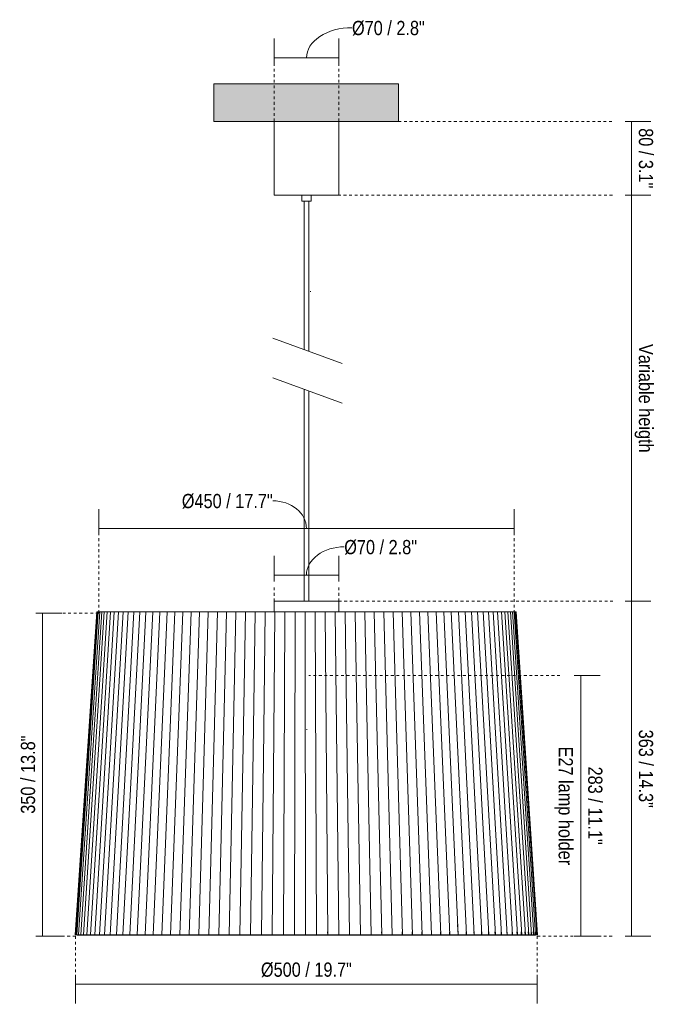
# Model space of a CAD drawing. Header units: millimetres. Extents: x 6284 to 8250, y 1044 to 6845.
# Tile 1 of 6: x 6284 to 6972, y 1044 to 2110. Entities that reach past the tile are written whole.
import ezdxf

# ---------------------------------------------------------------- set-up
doc = ezdxf.new("R2010")
doc.units = ezdxf.units.MM
doc.linetypes.add('Dash', pattern=[6, 3, -3])
doc.linetypes.add('Hidden', pattern=[7.14375, 4.7625, -2.38125])
doc.layers.add('A-ANNO-DIMS', color=7, linetype='Dash', lineweight=9, true_color=0xd2d2d2)
for name, color, linetype, lineweight in [('A-ANNO-DIMS-7', 7, 'Continuous', 9), ('A-CLNG', 7, 'Continuous', 9), ('E-LITE-EQPM', 7, 'Continuous', 20)]:
    doc.layers.add(name, color=color, linetype=linetype, lineweight=lineweight)
doc.styles.add('Arial Narrow', font='ARIALN.TTF', dxfattribs={"height": 15.4})
doc.dimstyles.new('FARO_-_2_2mm_Arial_Narrow_mm_Inch_Left', dxfattribs={"dimscale": 304.8, "dimtxt": 15.760837, "dimasz": 0, "dimexe": 0.068898, "dimexo": 0.0625, "dimgap": 0.011483, "dimtad": 1, "dimdec": 0, "dimzin": 0, "dimdsep": 46, "dimtxsty": 'Arial Narrow', "dimblk1": 'NONE', "dimblk2": 'NONE', "dimsah": 1, "dimcen": 0.09, "dimadec": 0, "dimazin": 0, "dimtfac": 1, "dimtdec": 4, "dimtix": 1, "dimtmove": 1, "dimatfit": 3, "dimfxl": 0.022966, "dimfxlon": 1, "dimtvp": 1, "dimtolj": 1, "dimtzin": 0, "dimarcsym": 2})
doc.dimstyles.new('FARO_-_2_2mm_Arial_Narrow_mm_Inch_Left_1', dxfattribs={"dimscale": 304.8, "dimtxt": 15.760837, "dimasz": 0, "dimexe": 0.068898, "dimexo": 0.0625, "dimgap": 0.011483, "dimtad": 1, "dimdec": 0, "dimzin": 0, "dimdsep": 46, "dimtxsty": 'Arial Narrow', "dimblk1": 'NONE', "dimblk2": 'NONE', "dimsah": 1, "dimcen": 0.09, "dimadec": 0, "dimazin": 0, "dimtfac": 1, "dimtdec": 4, "dimtix": 1, "dimtmove": 0, "dimatfit": 3, "dimfxl": 0.022966, "dimfxlon": 1, "dimtvp": 1, "dimtolj": 1, "dimtzin": 0, "dimarcsym": 2})
doc.dimstyles.new('FARO_-_2_2mm_Arial_Narrow_mm_Inch_Right', dxfattribs={"dimscale": 304.8, "dimtxt": 15.760837, "dimasz": 0, "dimexe": 0.068898, "dimexo": 0.0625, "dimgap": 0.011483, "dimtad": 1, "dimdec": 0, "dimzin": 0, "dimdsep": 46, "dimtxsty": 'Arial Narrow', "dimblk1": 'NONE', "dimblk2": 'NONE', "dimsah": 1, "dimcen": 0.09, "dimadec": 0, "dimazin": 0, "dimtfac": 1, "dimtdec": 4, "dimtix": 1, "dimtmove": 0, "dimatfit": 3, "dimfxl": 0.022966, "dimfxlon": 1, "dimtvp": 1, "dimtolj": 1, "dimtzin": 0, "dimarcsym": 2})
doc.dimstyles.new('FARO_-_2_2mm_Arial_Narrow_mm_Inch_Right_1', dxfattribs={"dimscale": 304.8, "dimtxt": 15.760837, "dimasz": 0, "dimexe": 0.068898, "dimexo": 0.0625, "dimgap": 0.011483, "dimtad": 1, "dimdec": 0, "dimzin": 0, "dimdsep": 46, "dimtxsty": 'Arial Narrow', "dimblk1": 'NONE', "dimblk2": 'NONE', "dimsah": 1, "dimcen": 0.09, "dimadec": 0, "dimazin": 0, "dimtfac": 1, "dimtdec": 4, "dimtix": 1, "dimtmove": 1, "dimatfit": 3, "dimfxl": 0.022966, "dimfxlon": 1, "dimtvp": 1, "dimtolj": 1, "dimtzin": 0, "dimarcsym": 2})
doc.dimstyles.new('FARO_-_2_2mm_Arial_Narrow_mm_Inch_Right_2', dxfattribs={"dimscale": 304.8, "dimtxt": 15.760837, "dimasz": 0, "dimexe": 0.068898, "dimexo": 0.0625, "dimgap": 0.011483, "dimtad": 1, "dimdec": 0, "dimzin": 0, "dimdsep": 46, "dimtxsty": 'Arial Narrow', "dimblk1": 'NONE', "dimblk2": 'NONE', "dimsah": 1, "dimcen": 0.09, "dimadec": 0, "dimazin": 0, "dimtfac": 1, "dimtdec": 4, "dimtix": 1, "dimtmove": 0, "dimatfit": 3, "dimfxl": 0.022966, "dimfxlon": 1, "dimtvp": 1, "dimtolj": 1, "dimtzin": 0, "dimarcsym": 2})

# ---------------------------------------------------------------- blocks, each defined once
blk = doc.blocks.new('64315_Suspended_tensor - 64315-45 SAMBA Black_ribbon yellow pendant simple lamp ø450-482028-Alzado_PDF')
at = {"layer": 'E-LITE-EQPM'}
for p, q in [((6590, 1920), (6590, 1913.7)), ((6600, 1913.7), (6600, 1920)), ((6595, 1913.7), (6590, 1913.7)), ((6592.5, 1913.7), (6592.5, 1753)), ((6600, 1913.7), (6595, 1913.7)), ((6597.5, 1751.2), (6597.5, 1913.7)), ((6592.5, 1709.9), (6592.5, 1480.2)), ((6597.5, 1480.2), (6597.5, 1708.1)), ((6344.5, 1118.8), (6367.9, 1468.8)), ((6344.6, 1118.8), (6367.9, 1468.8)), ((6345.2, 1118.8), (6368.5, 1468.8)), ((6346.5, 1118.8), (6369.5, 1468.8)), ((6348.3, 1118.8), (6371.2, 1468.8)), ((6350.6, 1118.8), (6373.3, 1468.8)), ((6353.6, 1118.8), (6375.9, 1468.8)), ((6357.1, 1118.8), (6379, 1468.8)), ((6361.1, 1118.8), (6382.7, 1468.8)), ((6365.7, 1118.8), (6386.8, 1468.8)), ((6367.9, 1468.8), (6368.5, 1468.8)), ((6368.5, 1468.8), (6369.5, 1468.8)), ((6369.3, 1468.8), (6369.1, 1468.8)), ((6369.5, 1468.8), (6369.3, 1468.8)), ((6369.5, 1468.8), (6371.2, 1468.8)), ((6370.8, 1118.8), (6391.4, 1468.8)), ((6371.1, 1468.8), (6370.9, 1468.8)), ((6371.2, 1468.8), (6373.3, 1468.8)), ((6373.1, 1468.8), (6372.9, 1468.8)), ((6373.3, 1468.8), (6375.9, 1468.8)), ((6375.6, 1468.8), (6375.5, 1468.8)), ((6375.9, 1468.8), (6379, 1468.8)), ((6376.4, 1118.8), (6396.5, 1468.8)), ((6379, 1468.8), (6382.7, 1468.8)), ((6382.5, 1118.8), (6402, 1468.8)), ((6382.7, 1468.8), (6386.8, 1468.8)), ((6386.8, 1468.8), (6391.4, 1468.8)), ((6389.2, 1118.8), (6408, 1468.8)), ((6390.7, 1468.8), (6390.7, 1468.8)), ((6391.4, 1468.8), (6396.5, 1468.8)), ((6396.2, 1118.8), (6414.4, 1468.8)), ((6396.5, 1468.8), (6402, 1468.8)), ((6401.2, 1468.8), (6401.1, 1468.8)), ((6402, 1468.8), (6408, 1468.8)), ((6403.8, 1118.8), (6421.2, 1468.8)), ((6407.3, 1468.8), (6407, 1468.8)), ((6408, 1468.8), (6414.4, 1468.8)), ((6411.8, 1118.8), (6428.5, 1468.8)), ((6413.6, 1468.8), (6413.4, 1468.8)), ((6414.4, 1468.8), (6421.2, 1468.8)), ((6420.4, 1468.8), (6420.1, 1468.8)), ((6420.2, 1118.8), (6436.1, 1468.8)), ((6421.2, 1468.8), (6428.5, 1468.8)), ((6427.5, 1468.8), (6427.3, 1468.8)), ((6428.5, 1468.8), (6436.1, 1468.8)), ((6429, 1118.8), (6444, 1468.8)), ((6435.1, 1468.8), (6434.9, 1468.8)), ((6436.1, 1468.8), (6444, 1468.8)), ((6438.2, 1118.8), (6452.4, 1468.8)), ((6443, 1468.8), (6442.8, 1468.8)), ((6444, 1468.8), (6452.4, 1468.8)), ((6447.8, 1118.8), (6461, 1468.8)), ((6451.2, 1468.8), (6451, 1468.8)), ((6452.4, 1468.8), (6461, 1468.8)), ((6457.7, 1118.8), (6470, 1468.8)), ((6459.8, 1468.8), (6459.7, 1468.8)), ((6461, 1468.8), (6470, 1468.8)), ((6467.9, 1118.8), (6479.2, 1468.8)), ((6468.7, 1468.8), (6468.6, 1468.8)), ((6470, 1468.8), (6479.2, 1468.8)), ((6477.9, 1468.8), (6477.8, 1468.8)), ((6478.4, 1118.8), (6488.7, 1468.8)), ((6479.2, 1468.8), (6488.7, 1468.8)), ((6487.4, 1468.8), (6487.2, 1468.8)), ((6488.7, 1468.8), (6498.5, 1468.8)), ((6489.2, 1118.8), (6498.5, 1468.8)), ((6497.1, 1468.8), (6497, 1468.8)), ((6498.5, 1468.8), (6508.5, 1468.8)), ((6500.2, 1118.8), (6508.5, 1468.8)), ((6507, 1468.8), (6506.9, 1468.8)), ((6508.5, 1468.8), (6518.7, 1468.8)), ((6511.4, 1118.8), (6518.7, 1468.8)), ((6517.2, 1468.8), (6517.1, 1468.8)), ((6518.7, 1468.8), (6529, 1468.8)), ((6522.9, 1118.8), (6529, 1468.8)), ((6527.4, 1468.8), (6527.3, 1468.8)), ((6527.5, 1468.8), (6527.4, 1468.8)), ((6529, 1468.8), (6539.5, 1468.8)), ((6534.4, 1118.8), (6539.5, 1468.8)), ((6538, 1468.8), (6537.9, 1468.8)), ((6539.5, 1468.8), (6550.2, 1468.8)), ((6546.2, 1118.8), (6550.2, 1468.8)), ((6550.2, 1468.8), (6560.9, 1468.8)), ((6558, 1118.8), (6560.9, 1468.8)), ((6560.9, 1468.8), (6571.7, 1468.8)), ((6570, 1118.8), (6571.7, 1468.8)), ((6571.7, 1468.8), (6582.6, 1468.8)), ((6582, 1118.8), (6582.6, 1468.8)), ((6582.6, 1468.8), (6593.5, 1468.8)), ((6594, 1118.8), (6593.5, 1468.8)), ((6593.5, 1468.7), (6593.5, 1468.8)), ((6593.5, 1468.8), (6604.4, 1468.8)), ((6604.3, 1468.7), (6604.4, 1468.8)), ((6606, 1118.8), (6604.4, 1468.8)), ((6604.4, 1468.8), (6615.3, 1468.8)), ((6618, 1118.8), (6615.3, 1468.8)), ((6615.3, 1468.8), (6626.1, 1468.8)), ((6630, 1118.8), (6626.1, 1468.8)), ((6630, 1468.8), (6636.9, 1468.8)), ((6636.8, 1468.8), (6636.9, 1468.8)), ((6641.8, 1118.8), (6636.9, 1468.8)), ((6636.9, 1468.8), (6647.6, 1468.8)), ((6647.5, 1468.8), (6647.6, 1468.8)), ((6653.6, 1118.8), (6647.6, 1468.8)), ((6647.6, 1468.8), (6658.1, 1468.8)), ((6658, 1468.8), (6658.1, 1468.8)), ((6665.2, 1118.8), (6658.1, 1468.8)), ((6658.1, 1468.8), (6668.5, 1468.8)), ((6668.4, 1468.8), (6668.5, 1468.8)), ((6676.7, 1118.8), (6668.5, 1468.8)), ((6668.5, 1468.8), (6678.8, 1468.8)), ((6675.4, 1468.8), (6675.5, 1468.8)), ((6678.6, 1468.8), (6678.8, 1468.8)), ((6687.9, 1118.8), (6678.8, 1468.8)), ((6678.8, 1468.8), (6688.8, 1468.8)), ((6685.5, 1468.8), (6685.6, 1468.8)), ((6688.6, 1468.8), (6688.8, 1468.8)), ((6699, 1118.8), (6688.8, 1468.8)), ((6688.8, 1468.8), (6698.6, 1468.8)), ((6695.4, 1468.8), (6695.5, 1468.8)), ((6698.4, 1468.8), (6698.6, 1468.8)), ((6709.8, 1118.8), (6698.6, 1468.8)), ((6698.6, 1468.8), (6708.2, 1468.8)), ((6705.1, 1468.8), (6705.2, 1468.8)), ((6708, 1468.8), (6708.2, 1468.8)), ((6720.4, 1118.8), (6708.2, 1468.8)), ((6708.2, 1468.8), (6717.5, 1468.8)), ((6714.5, 1468.8), (6714.6, 1468.8)), ((6717.3, 1468.8), (6717.5, 1468.8)), ((6730.6, 1118.8), (6717.5, 1468.8)), ((6717.5, 1468.8), (6726.6, 1468.8)), ((6723.6, 1468.8), (6723.7, 1468.8)), ((6726.3, 1468.8), (6726.6, 1468.8)), ((6740.6, 1118.8), (6726.6, 1468.8)), ((6726.6, 1468.8), (6735.3, 1468.8)), ((6732.4, 1468.8), (6732.5, 1468.8)), ((6735, 1468.8), (6735.3, 1468.8)), ((6750.2, 1118.8), (6735.3, 1468.8)), ((6735.3, 1468.8), (6743.7, 1468.8)), ((6740.9, 1468.8), (6741.1, 1468.8)), ((6743.4, 1468.8), (6743.7, 1468.8)), ((6759.4, 1118.8), (6743.7, 1468.8)), ((6743.7, 1468.8), (6751.8, 1468.8)), ((6749.1, 1468.8), (6749.2, 1468.8)), ((6751.5, 1468.8), (6751.8, 1468.8)), ((6768.3, 1118.8), (6751.8, 1468.8)), ((6751.8, 1468.8), (6759.5, 1468.8)), ((6756.9, 1468.8), (6757.1, 1468.8)), ((6759.2, 1468.8), (6759.5, 1468.8)), ((6776.8, 1118.8), (6759.5, 1468.8)), ((6759.5, 1468.8), (6766.8, 1468.8)), ((6764.3, 1468.8), (6764.5, 1468.8)), ((6766.5, 1468.8), (6766.8, 1468.8)), ((6784.9, 1118.8), (6766.8, 1468.8)), ((6766.8, 1468.8), (6773.7, 1468.8)), ((6771.4, 1468.8), (6771.6, 1468.8)), ((6773.4, 1468.8), (6773.7, 1468.8)), ((6792.5, 1118.8), (6773.7, 1468.8)), ((6773.7, 1468.8), (6780.3, 1468.8)), ((6778, 1468.8), (6778.2, 1468.8)), ((6779.9, 1468.8), (6780.3, 1468.8)), ((6799.6, 1118.8), (6780.3, 1468.8)), ((6780.3, 1468.8), (6786.4, 1468.8)), ((6784.3, 1468.8), (6784.5, 1468.8)), ((6786, 1468.8), (6786.4, 1468.8)), ((6806.3, 1118.8), (6786.4, 1468.8)), ((6786.4, 1468.8), (6792, 1468.8)), ((6790, 1468.8), (6790.3, 1468.8)), ((6790.3, 1468.8), (6790.2, 1468.8)), ((6791.7, 1468.8), (6792, 1468.8)), ((6812.5, 1118.8), (6792, 1468.8)), ((6792, 1468.8), (6797.2, 1468.8)), ((6795.4, 1468.8), (6795.6, 1468.8)), ((6796.9, 1468.8), (6797.2, 1468.8)), ((6818.3, 1118.8), (6797.2, 1468.8)), ((6797.2, 1468.8), (6801.9, 1468.8)), ((6800.3, 1468.8), (6800.5, 1468.8)), ((6801.6, 1468.8), (6801.9, 1468.8)), ((6823.4, 1118.8), (6801.9, 1468.8)), ((6801.9, 1468.8), (6806.2, 1468.8)), ((6804.7, 1468.8), (6804.9, 1468.8)), ((6805.8, 1468.8), (6806.2, 1468.8)), ((6828.1, 1118.8), (6806.2, 1468.8)), ((6806.2, 1468.8), (6809.9, 1468.8)), ((6808.6, 1468.8), (6808.8, 1468.8)), ((6809.6, 1468.8), (6810, 1468.8)), ((6832.2, 1118.8), (6810, 1468.8)), ((6810, 1468.8), (6813.1, 1468.8)), ((6812, 1468.8), (6812.2, 1468.8)), ((6812.8, 1468.8), (6813.2, 1468.8)), ((6835.8, 1118.8), (6813.2, 1468.8)), ((6813.2, 1468.8), (6815.9, 1468.8)), ((6814.9, 1468.8), (6815.2, 1468.8)), ((6815.6, 1468.8), (6816, 1468.8)), ((6816, 1468.8), (6815.9, 1468.8)), ((6838.8, 1118.8), (6816, 1468.8)), ((6816, 1468.8), (6818.1, 1468.8)), ((6817.9, 1468.8), (6818.2, 1468.8)), ((6818.2, 1468.8), (6818.1, 1468.8)), ((6841.3, 1118.8), (6818.2, 1468.8)), ((6818.2, 1468.8), (6819.7, 1468.8)), ((6819.6, 1468.8), (6820, 1468.8)), ((6820, 1468.8), (6819.7, 1468.8)), ((6843.2, 1118.8), (6820, 1468.8)), ((6820, 1468.8), (6820.9, 1468.8)), ((6820.8, 1468.8), (6821.2, 1468.8)), ((6821.2, 1468.8), (6820.9, 1468.8)), ((6844.5, 1118.8), (6821.2, 1468.8)), ((6821.2, 1468.8), (6821.5, 1468.8)), ((6821.5, 1468.8), (6821.9, 1468.8)), ((6821.7, 1468.8), (6821.6, 1468.8)), ((6845.2, 1118.8), (6821.9, 1468.8)), ((6821.9, 1468.8), (6822.1, 1468.8)), ((6845.4, 1118.8), (6822.1, 1468.8)), ((6618, 1118.8), (6617.9, 1122.1)), ((6629.9, 1118.8), (6629.9, 1122.1)), ((6641.7, 1118.8), (6641.7, 1122.1)), ((6653.5, 1118.8), (6653.4, 1122.1)), ((6665.1, 1118.8), (6665, 1122.1)), ((6676.5, 1118.8), (6676.4, 1122.1)), ((6687.8, 1118.8), (6687.7, 1122.1)), ((6698.8, 1118.8), (6698.7, 1122.1)), ((6709.6, 1118.8), (6709.5, 1122.1)), ((6720.1, 1118.8), (6720, 1122.1)), ((6730.4, 1118.8), (6730.3, 1122.1)), ((6740.3, 1118.8), (6740.2, 1122.1)), ((6749.9, 1118.8), (6749.8, 1122.1)), ((6759.2, 1118.8), (6758.7, 1130.3)), ((6768, 1118.8), (6767.9, 1122.1)), ((6776.5, 1118.8), (6776.3, 1122.1)), ((6784.5, 1118.8), (6784.4, 1122.1)), ((6792.2, 1118.8), (6792, 1122.1)), ((6799.3, 1118.8), (6799.1, 1122.1)), ((6806, 1118.8), (6805.8, 1122.1)), ((6812.2, 1118.8), (6812, 1122.1)), ((6817.9, 1118.8), (6817.7, 1122.1)), ((6823.1, 1118.8), (6822.9, 1122.1)), ((6827.7, 1118.8), (6827.5, 1122.1)), ((6831.8, 1118.8), (6831.6, 1122.1)), ((6835.4, 1118.8), (6835.2, 1122.1)), ((6838.4, 1118.8), (6838.2, 1122.1)), ((6840.9, 1118.8), (6840.7, 1122.1)), ((6842.8, 1118.8), (6842.6, 1122.1)), ((6844.1, 1118.8), (6843.9, 1122.1)), ((6844.8, 1118.8), (6844.6, 1122.1)), ((6345.2, 1118.8), (6344.6, 1118.8)), ((6345.2, 1118.8), (6346.6, 1118.7)), ((6346.5, 1118.8), (6345.2, 1118.8)), ((6346.6, 1118.7), (6345.6, 1118.8)), ((6346.5, 1118.8), (6347.9, 1118.7)), ((6348.3, 1118.8), (6346.5, 1118.8)), ((6347.6, 1118.7), (6346.6, 1118.7)), ((6347.9, 1118.7), (6346.9, 1118.8)), ((6347.4, 1118.6), (6347.6, 1118.7)), ((6347.6, 1118.7), (6348, 1118.6)), ((6347.8, 1118.6), (6347.6, 1118.6)), ((6348, 1118.6), (6347.8, 1118.6)), ((6348.9, 1118.7), (6347.9, 1118.7)), ((6348, 1118.6), (6348.9, 1118.7)), ((6348.3, 1118.8), (6348.6, 1118.8)), ((6350.6, 1118.8), (6348.3, 1118.8)), ((6349.7, 1118.7), (6348.7, 1118.8)), ((6348.7, 1118.8), (6349.6, 1118.7)), ((6348.9, 1118.7), (6349.2, 1118.6)), ((6349.2, 1118.6), (6348.9, 1118.6)), ((6349.2, 1118.6), (6350.6, 1118.7)), ((6350.6, 1118.7), (6349.7, 1118.7)), ((6350.6, 1118.8), (6352, 1118.7)), ((6353.6, 1118.8), (6350.6, 1118.8)), ((6350.6, 1118.7), (6351, 1118.6)), ((6351, 1118.6), (6350.6, 1118.6)), ((6352, 1118.7), (6351, 1118.8)), ((6351, 1118.6), (6353, 1118.7)), ((6353, 1118.7), (6352, 1118.7)), ((6353, 1118.7), (6353.4, 1118.6)), ((6353.4, 1118.6), (6353, 1118.6)), ((6353.4, 1118.6), (6355.9, 1118.7)), ((6353.6, 1118.8), (6354.9, 1118.7)), ((6357.1, 1118.8), (6353.6, 1118.8)), ((6354.9, 1118.7), (6354, 1118.8)), ((6355.9, 1118.7), (6354.9, 1118.7)), ((6355.9, 1118.7), (6356.3, 1118.6)), ((6356.3, 1118.6), (6355.9, 1118.6)), ((6356.3, 1118.6), (6359.3, 1118.7)), ((6357.1, 1118.8), (6358.4, 1118.7)), ((6361.1, 1118.8), (6357.1, 1118.8)), ((6358.4, 1118.7), (6357.4, 1118.8)), ((6359.3, 1118.7), (6358.4, 1118.7)), ((6359.3, 1118.6), (6359.7, 1118.6)), ((6359.7, 1118.6), (6359.3, 1118.6)), ((6359.7, 1118.6), (6363.4, 1118.7)), ((6361.1, 1118.8), (6362.4, 1118.7)), ((6365.7, 1118.8), (6361.1, 1118.8)), ((6362.4, 1118.7), (6361.5, 1118.8)), ((6363.4, 1118.7), (6362.4, 1118.7)), ((6363.4, 1118.6), (6363.7, 1118.6)), ((6363.7, 1118.6), (6363.4, 1118.6)), ((6363.7, 1118.6), (6367.9, 1118.7)), ((6365.7, 1118.8), (6366.9, 1118.7)), ((6370.8, 1118.8), (6365.7, 1118.8)), ((6367, 1118.7), (6366, 1118.8)), ((6367.9, 1118.7), (6367, 1118.7)), ((6367.9, 1118.6), (6368.2, 1118.6)), ((6368.2, 1118.6), (6367.9, 1118.6)), ((6368.2, 1118.6), (6372.9, 1118.7)), ((6370.8, 1118.8), (6372, 1118.7)), ((6376.4, 1118.8), (6370.8, 1118.8)), ((6372, 1118.7), (6371.1, 1118.8)), ((6372.9, 1118.7), (6372, 1118.7)), ((6373.3, 1118.6), (6372.9, 1118.6)), ((6372.9, 1118.6), (6373.3, 1118.6)), ((6373.3, 1118.6), (6378.5, 1118.7)), ((6376.4, 1118.8), (6377.6, 1118.7)), ((6382.5, 1118.8), (6376.4, 1118.8)), ((6377.6, 1118.7), (6376.7, 1118.8)), ((6378.5, 1118.7), (6377.6, 1118.7)), ((6378.8, 1118.6), (6378.5, 1118.6)), ((6378.5, 1118.6), (6378.8, 1118.6)), ((6378.8, 1118.6), (6384.6, 1118.7)), ((6382.5, 1118.8), (6383.7, 1118.7)), ((6389.2, 1118.8), (6382.5, 1118.8)), ((6383.7, 1118.7), (6382.9, 1118.8)), ((6384.6, 1118.7), (6383.7, 1118.7)), ((6384.9, 1118.6), (6384.6, 1118.6)), ((6384.6, 1118.6), (6384.9, 1118.6)), ((6384.9, 1118.6), (6391.1, 1118.7)), ((6389.2, 1118.8), (6390.3, 1118.7)), ((6396.2, 1118.8), (6389.2, 1118.8)), ((6390.3, 1118.7), (6389.5, 1118.8)), ((6391.1, 1118.7), (6390.3, 1118.7)), ((6391.4, 1118.6), (6391.1, 1118.6)), ((6391.1, 1118.6), (6391.4, 1118.6)), ((6391.4, 1118.6), (6398.2, 1118.7)), ((6396.2, 1118.8), (6397.3, 1118.7)), ((6403.8, 1118.8), (6396.2, 1118.8)), ((6397.4, 1118.7), (6396.5, 1118.8)), ((6398.2, 1118.7), (6397.4, 1118.7)), ((6398.4, 1118.6), (6398.2, 1118.6)), ((6398.2, 1118.6), (6398.4, 1118.6)), ((6398.4, 1118.6), (6405.6, 1118.7)), ((6403.8, 1118.8), (6404.1, 1118.8)), ((6411.8, 1118.8), (6403.8, 1118.8)), ((6404.9, 1118.7), (6404.1, 1118.8)), ((6405.6, 1118.7), (6404.9, 1118.7)), ((6405.9, 1118.6), (6405.6, 1118.6)), ((6405.6, 1118.6), (6405.9, 1118.6)), ((6405.9, 1118.6), (6413.6, 1118.7)), ((6411.8, 1118.8), (6412.1, 1118.8)), ((6420.2, 1118.8), (6411.8, 1118.8)), ((6412.8, 1118.7), (6412.1, 1118.8)), ((6413.6, 1118.7), (6412.8, 1118.7)), ((6413.8, 1118.6), (6413.6, 1118.6)), ((6413.6, 1118.6), (6413.8, 1118.6)), ((6413.8, 1118.6), (6421.9, 1118.7)), ((6420.2, 1118.8), (6420.5, 1118.8)), ((6429, 1118.8), (6420.2, 1118.8)), ((6421.2, 1118.7), (6420.5, 1118.8)), ((6421.9, 1118.7), (6421.2, 1118.7)), ((6422.1, 1118.6), (6421.9, 1118.6)), ((6421.9, 1118.6), (6422.1, 1118.6)), ((6422.1, 1118.6), (6430.6, 1118.7)), ((6429, 1118.8), (6429.3, 1118.8)), ((6438.2, 1118.8), (6429, 1118.8)), ((6429.9, 1118.7), (6429.3, 1118.8)), ((6430.6, 1118.7), (6429.9, 1118.7)), ((6430.8, 1118.6), (6430.6, 1118.6)), ((6430.6, 1118.6), (6430.8, 1118.6)), ((6430.8, 1118.6), (6439.7, 1118.7)), ((6438.2, 1118.8), (6438.4, 1118.8)), ((6447.8, 1118.8), (6438.2, 1118.8)), ((6439.1, 1118.7), (6438.4, 1118.8)), ((6439.7, 1118.7), (6439.1, 1118.7)), ((6439.9, 1118.6), (6439.7, 1118.6)), ((6439.7, 1118.6), (6439.9, 1118.6)), ((6439.9, 1118.6), (6449.2, 1118.7)), ((6447.8, 1118.8), (6448, 1118.8)), ((6457.7, 1118.8), (6447.8, 1118.8)), ((6448.6, 1118.7), (6448, 1118.8)), ((6449.2, 1118.7), (6448.6, 1118.7)), ((6449.3, 1118.6), (6449.2, 1118.6)), ((6449.2, 1118.6), (6449.3, 1118.6)), ((6449.3, 1118.6), (6459, 1118.7)), ((6457.7, 1118.8), (6457.9, 1118.8)), ((6467.9, 1118.8), (6457.7, 1118.8)), ((6458.4, 1118.7), (6457.9, 1118.8)), ((6459, 1118.7), (6458.4, 1118.7)), ((6459.1, 1118.6), (6459, 1118.6)), ((6459, 1118.6), (6459.1, 1118.6)), ((6459.1, 1118.6), (6469.1, 1118.7)), ((6467.9, 1118.8), (6468.1, 1118.8)), ((6478.4, 1118.8), (6467.9, 1118.8)), ((6468.6, 1118.7), (6468.1, 1118.8)), ((6469.1, 1118.7), (6468.6, 1118.7)), ((6469.2, 1118.6), (6469.1, 1118.6)), ((6469.1, 1118.6), (6469.2, 1118.6)), ((6469.2, 1118.6), (6479.5, 1118.7)), ((6478.4, 1118.8), (6478.6, 1118.8)), ((6489.2, 1118.8), (6478.4, 1118.8)), ((6479, 1118.7), (6478.6, 1118.8)), ((6479.5, 1118.7), (6479, 1118.7)), ((6479.6, 1118.6), (6479.5, 1118.6)), ((6479.5, 1118.6), (6479.6, 1118.6)), ((6479.6, 1118.6), (6490.2, 1118.7)), ((6489.2, 1118.8), (6489.3, 1118.8)), ((6500.2, 1118.8), (6489.2, 1118.8)), ((6489.8, 1118.7), (6489.3, 1118.8)), ((6490.2, 1118.7), (6489.8, 1118.7)), ((6490.3, 1118.6), (6501.1, 1118.7)), ((6500.2, 1118.8), (6500.3, 1118.8)), ((6511.4, 1118.8), (6500.2, 1118.8)), ((6500.7, 1118.7), (6500.3, 1118.8)), ((6501.1, 1118.7), (6500.7, 1118.7)), ((6501.2, 1118.6), (6512.2, 1118.7)), ((6511.4, 1118.8), (6511.5, 1118.8)), ((6522.9, 1118.8), (6511.4, 1118.8)), ((6511.9, 1118.7), (6511.5, 1118.8)), ((6512.2, 1118.7), (6511.9, 1118.7)), ((6512.3, 1118.6), (6523.6, 1118.7)), ((6523.3, 1118.7), (6522.9, 1118.8)), ((6522.9, 1118.8), (6523, 1118.8)), ((6534.4, 1118.8), (6522.9, 1118.8)), ((6523.6, 1118.7), (6523.3, 1118.7)), ((6523.6, 1118.6), (6535.1, 1118.7)), ((6534.4, 1118.8), (6534.5, 1118.8)), ((6546.2, 1118.8), (6534.4, 1118.8)), ((6534.8, 1118.7), (6534.5, 1118.8)), ((6535.1, 1118.7), (6534.8, 1118.7)), ((6535.1, 1118.6), (6546.7, 1118.7)), ((6546.5, 1118.7), (6546.2, 1118.8)), ((6558, 1118.8), (6546.2, 1118.8)), ((6546.7, 1118.7), (6546.5, 1118.7)), ((6546.7, 1118.6), (6558.4, 1118.7)), ((6570, 1118.8), (6558, 1118.8)), ((6558.2, 1118.7), (6558.1, 1118.8)), ((6558.4, 1118.7), (6558.2, 1118.7)), ((6558.4, 1118.6), (6570.2, 1118.7)), ((6570.1, 1118.7), (6570, 1118.8)), ((6582, 1118.8), (6570, 1118.8)), ((6570.2, 1118.7), (6570.1, 1118.7)), ((6570.2, 1118.6), (6582, 1118.7)), ((6582, 1118.7), (6582, 1118.8)), ((6582, 1118.8), (6582, 1118.7)), ((6594, 1118.8), (6582, 1118.8)), ((6582.1, 1118.7), (6582, 1118.7)), ((6582, 1118.6), (6593.9, 1118.7)), ((6582, 1118.7), (6582, 1118.6)), ((6593.9, 1118.7), (6594, 1118.7)), ((6593.9, 1118.6), (6605.8, 1118.7)), ((6594, 1118.7), (6593.9, 1118.6)), ((6594, 1118.8), (6594, 1118.7)), ((6606, 1118.8), (6594, 1118.8)), ((6594, 1118.7), (6594, 1118.7)), ((6605.8, 1118.7), (6605.9, 1118.7)), ((6605.9, 1118.7), (6605.8, 1118.6)), ((6606, 1118.8), (6605.9, 1118.7)), ((6605.9, 1118.6), (6617.7, 1118.7)), ((6618, 1118.8), (6606, 1118.8)), ((6617.7, 1118.7), (6617.8, 1118.7)), ((6617.8, 1118.7), (6617.7, 1118.6)), ((6618, 1118.8), (6617.8, 1118.7)), ((6617.8, 1118.6), (6629.5, 1118.7)), ((6629.9, 1118.8), (6618, 1118.8)), ((6629.7, 1118.7), (6629.5, 1118.6)), ((6629.6, 1118.7), (6629.7, 1118.7)), ((6630, 1118.8), (6629.7, 1118.7)), ((6629.7, 1118.6), (6641.2, 1118.7)), ((6641.7, 1118.8), (6630, 1118.8)), ((6641.5, 1118.7), (6641.2, 1118.6)), ((6641.3, 1118.7), (6641.4, 1118.7)), ((6641.4, 1118.6), (6652.9, 1118.7)), ((6641.8, 1118.8), (6641.5, 1118.7)), ((6653.5, 1118.8), (6641.8, 1118.8)), ((6653.2, 1118.7), (6652.9, 1118.6)), ((6653, 1118.7), (6653, 1118.7)), ((6653, 1118.6), (6664.4, 1118.7)), ((6653.6, 1118.8), (6653.2, 1118.7)), ((6665.1, 1118.8), (6653.6, 1118.8)), ((6664.8, 1118.7), (6664.4, 1118.6)), ((6664.5, 1118.7), (6664.6, 1118.7)), ((6664.6, 1118.6), (6675.7, 1118.7)), ((6665.2, 1118.8), (6664.8, 1118.7)), ((6676.5, 1118.8), (6665.2, 1118.8)), ((6676.2, 1118.7), (6675.7, 1118.6)), ((6675.8, 1118.7), (6675.9, 1118.7)), ((6675.9, 1118.6), (6686.8, 1118.7)), ((6676.7, 1118.8), (6676.2, 1118.7)), ((6687.8, 1118.8), (6676.7, 1118.8)), ((6687.4, 1118.7), (6686.8, 1118.6)), ((6687, 1118.7), (6687.1, 1118.7)), ((6687.1, 1118.6), (6697.8, 1118.7)), ((6687.9, 1118.8), (6687.4, 1118.7)), ((6698.8, 1118.8), (6687.9, 1118.8)), ((6693.4, 1118.6), (6693.3, 1118.6)), ((6698.4, 1118.7), (6697.8, 1118.6)), ((6697.9, 1118.7), (6698, 1118.7)), ((6698, 1118.6), (6708.5, 1118.7)), ((6699, 1118.8), (6698.4, 1118.7)), ((6709.6, 1118.8), (6699, 1118.8)), ((6704.2, 1118.6), (6704.1, 1118.6)), ((6709.1, 1118.7), (6708.5, 1118.6)), ((6708.7, 1118.6), (6718.9, 1118.7)), ((6709.8, 1118.8), (6709.1, 1118.7)), ((6720.1, 1118.8), (6709.8, 1118.8)), ((6714.8, 1118.6), (6714.7, 1118.6)), ((6719.6, 1118.7), (6718.9, 1118.6)), ((6719.2, 1118.6), (6729.1, 1118.7)), ((6720.4, 1118.8), (6719.6, 1118.7)), ((6730.4, 1118.8), (6720.4, 1118.8)), ((6725.1, 1118.6), (6724.9, 1118.6)), ((6729.8, 1118.7), (6729.1, 1118.6)), ((6729.4, 1118.6), (6738.9, 1118.7)), ((6730.6, 1118.8), (6729.8, 1118.7)), ((6740.3, 1118.8), (6730.6, 1118.8)), ((6735, 1118.6), (6734.9, 1118.6)), ((6739.7, 1118.7), (6738.9, 1118.6)), ((6739.2, 1118.6), (6748.4, 1118.7)), ((6740.6, 1118.8), (6739.7, 1118.7)), ((6749.9, 1118.8), (6740.6, 1118.8)), ((6744.7, 1118.6), (6744.6, 1118.6)), ((6749.3, 1118.7), (6748.4, 1118.6)), ((6748.7, 1118.6), (6757.6, 1118.7)), ((6750.2, 1118.8), (6749.3, 1118.7)), ((6759.2, 1118.8), (6750.2, 1118.8)), ((6754, 1118.6), (6753.9, 1118.6)), ((6758.5, 1118.7), (6757.6, 1118.6)), ((6757.9, 1118.6), (6766.3, 1118.7)), ((6759.4, 1118.8), (6758.5, 1118.7)), ((6758.7, 1118.7), (6759.2, 1118.8)), ((6768, 1118.8), (6759.4, 1118.8)), ((6762.9, 1118.6), (6762.8, 1118.6)), ((6767.3, 1118.7), (6766.3, 1118.6)), ((6766.7, 1118.6), (6774.7, 1118.7)), ((6768.3, 1118.8), (6767.3, 1118.7)), ((6776.5, 1118.8), (6768.3, 1118.8)), ((6771.5, 1118.6), (6771.3, 1118.6)), ((6775.8, 1118.7), (6774.7, 1118.6)), ((6775.1, 1118.6), (6782.7, 1118.7)), ((6776.8, 1118.8), (6775.8, 1118.7)), ((6784.5, 1118.8), (6776.8, 1118.8)), ((6779.7, 1118.6), (6779.5, 1118.6)), ((6783.8, 1118.7), (6782.7, 1118.6)), ((6783.1, 1118.6), (6790.2, 1118.7)), ((6784.9, 1118.8), (6783.8, 1118.7)), ((6792.2, 1118.8), (6784.9, 1118.8)), ((6787.4, 1118.6), (6787.2, 1118.6)), ((6791.4, 1118.7), (6790.2, 1118.6)), ((6790.6, 1118.6), (6797.3, 1118.7)), ((6792.5, 1118.8), (6791.4, 1118.7)), ((6799.3, 1118.8), (6792.5, 1118.8)), ((6794.7, 1118.6), (6794.5, 1118.6)), ((6798.5, 1118.7), (6797.3, 1118.6)), ((6797.7, 1118.6), (6803.9, 1118.7)), ((6798.5, 1118.7), (6799.3, 1118.8)), ((6799.6, 1118.8), (6798.5, 1118.7)), ((6806, 1118.8), (6799.6, 1118.8)), ((6801.5, 1118.6), (6801.3, 1118.6)), ((6805.1, 1118.7), (6803.9, 1118.6)), ((6804.3, 1118.6), (6810.1, 1118.7)), ((6806.3, 1118.8), (6805.1, 1118.7)), ((6805.2, 1118.7), (6806, 1118.8)), ((6812.2, 1118.8), (6806.3, 1118.8)), ((6807.8, 1118.6), (6807.6, 1118.6)), ((6811.3, 1118.7), (6810.1, 1118.6)), ((6810.5, 1118.6), (6815.7, 1118.6)), ((6811.3, 1118.7), (6812.2, 1118.8)), ((6812.5, 1118.8), (6811.3, 1118.7)), ((6817.9, 1118.8), (6812.5, 1118.8)), ((6813.7, 1118.6), (6813.5, 1118.6)), ((6817, 1118.7), (6815.7, 1118.6)), ((6816.1, 1118.6), (6820.9, 1118.6)), ((6817, 1118.7), (6817.9, 1118.8)), ((6818.3, 1118.8), (6817, 1118.7)), ((6823.1, 1118.8), (6818.3, 1118.8)), ((6819, 1118.6), (6818.8, 1118.6)), ((6822.2, 1118.7), (6820.9, 1118.6)), ((6821.3, 1118.6), (6825.5, 1118.6)), ((6822.2, 1118.7), (6823.1, 1118.8)), ((6823.4, 1118.8), (6822.2, 1118.7)), ((6827.7, 1118.8), (6823.4, 1118.8)), ((6823.9, 1118.6), (6823.7, 1118.6)), ((6826.8, 1118.7), (6825.5, 1118.6)), ((6825.9, 1118.6), (6829.6, 1118.6)), ((6826.8, 1118.7), (6827.7, 1118.8)), ((6828.1, 1118.8), (6826.8, 1118.7)), ((6828.2, 1118.6), (6828, 1118.6)), ((6831.8, 1118.8), (6828.1, 1118.8)), ((6830.9, 1118.7), (6829.6, 1118.6)), ((6830, 1118.6), (6833.1, 1118.6)), ((6830.9, 1118.7), (6831.8, 1118.8)), ((6832.2, 1118.8), (6830.9, 1118.7)), ((6831.9, 1118.6), (6831.7, 1118.6)), ((6835.4, 1118.8), (6832.2, 1118.8)), ((6834.5, 1118.7), (6833.1, 1118.6)), ((6833.5, 1118.6), (6836.1, 1118.6)), ((6834.5, 1118.7), (6835.4, 1118.8)), ((6835.8, 1118.8), (6834.5, 1118.7)), ((6835.2, 1118.6), (6834.9, 1118.6)), ((6838.4, 1118.8), (6835.8, 1118.8)), ((6837.5, 1118.7), (6836.1, 1118.6)), ((6836.5, 1118.6), (6838.5, 1118.6)), ((6837.5, 1118.7), (6838.4, 1118.8)), ((6838.8, 1118.8), (6837.5, 1118.7)), ((6837.6, 1118.6), (6837.5, 1118.6)), ((6837.8, 1118.6), (6837.6, 1118.6)), ((6839.9, 1118.7), (6838.5, 1118.6)), ((6840.9, 1118.8), (6838.8, 1118.8)), ((6838.9, 1118.6), (6840.4, 1118.6)), ((6840.1, 1118.7), (6839.7, 1118.6)), ((6839.9, 1118.7), (6840.9, 1118.8)), ((6841.3, 1118.8), (6839.9, 1118.7)), ((6841.8, 1118.7), (6840.4, 1118.6)), ((6840.8, 1118.6), (6841.7, 1118.6)), ((6841.7, 1118.7), (6841.2, 1118.6)), ((6842.8, 1118.8), (6841.3, 1118.8)), ((6843.1, 1118.7), (6841.7, 1118.6)), ((6841.8, 1118.7), (6842.8, 1118.8)), ((6843.2, 1118.8), (6841.8, 1118.7)), ((6842.1, 1118.6), (6842.9, 1118.7)), ((6842.2, 1118.6), (6842.1, 1118.6)), ((6843.1, 1118.7), (6844.1, 1118.8)), ((6844.5, 1118.8), (6843.1, 1118.7)), ((6844.1, 1118.8), (6843.2, 1118.8)), ((6844.8, 1118.8), (6844.5, 1118.8)), ((6845.2, 1118.8), (6844.8, 1118.8)), ((6845, 1118.8), (6845.2, 1118.8)), ((6845.4, 1118.8), (6845.2, 1118.8))]:
    blk.add_line(p, q, dxfattribs=at)
blk = doc.blocks.new('DIMBLOCK1-Alzado_PDF')
at = {"layer": 'A-ANNO-DIMS-7', "color": 251, "true_color": 0x5b5b5b, "transparency": 16777216}
for p, q in [((6940, 1480.2), (6968, 1480.2)), ((6947, 1480.2), (6940, 1480.2)), ((6947, 1117.5), (6947, 1480.2)), ((6940, 1117.5), (6968, 1117.5)), ((6947, 1117.5), (6940, 1117.5))]:
    blk.add_line(p, q, dxfattribs=at)
at = {"layer": 'A-ANNO-DIMS-7', "color": 0, "transparency": 16777216, "insert": (6970.4, 1341.2), "char_height": 15.4, "width": 101.77, "attachment_point": 1, "rotation": 270, "line_spacing_factor": 0.974696, "style": 'Arial Narrow'}
blk.add_mtext('363 / 14.3"', dxfattribs=at)
blk = doc.blocks.new('_None')
blk = doc.blocks.new('DIMBLOCK2-Alzado_PDF')
at = {"layer": 'A-ANNO-DIMS-7', "color": 251, "true_color": 0x5b5b5b, "transparency": 16777216}
for p, q in [((6940, 1920), (6968, 1920)), ((6947, 1920), (6940, 1920)), ((6947, 1480.2), (6947, 1920)), ((6940, 1480.2), (6968, 1480.2)), ((6947, 1480.2), (6940, 1480.2))]:
    blk.add_line(p, q, dxfattribs=at)
at = {"layer": 'A-ANNO-DIMS-7', "color": 0, "transparency": 16777216, "insert": (6970.4, 1758.9), "char_height": 15.4, "width": 141.097, "attachment_point": 1, "rotation": 270, "line_spacing_factor": 0.974696, "style": 'Arial Narrow'}
blk.add_mtext('Variable heigth', dxfattribs=at)
blk = doc.blocks.new('DIMBLOCK3-Alzado_PDF')
at = {"layer": 'A-ANNO-DIMS-7', "color": 251, "true_color": 0x5b5b5b, "transparency": 16777216}
for p, q in [((6940, 2000), (6968, 2000)), ((6947, 2000), (6940, 2000)), ((6947, 1920), (6947, 2000)), ((6940, 1920), (6968, 1920)), ((6947, 1920), (6940, 1920))]:
    blk.add_line(p, q, dxfattribs=at)
at = {"layer": 'A-ANNO-DIMS-7', "color": 0, "transparency": 16777216, "insert": (6970.4, 1992.6), "char_height": 15.4, "width": 78.354, "attachment_point": 1, "rotation": 270, "line_spacing_factor": 0.974696, "style": 'Arial Narrow'}
blk.add_mtext('80 / 3.1"', dxfattribs=at)
blk = doc.blocks.new('DIMBLOCK4-Alzado_PDF')
at = {"layer": 'A-ANNO-DIMS-7', "color": 251, "true_color": 0x5b5b5b, "transparency": 16777216}
for p, q in [((6560, 2068.8), (6560, 2089.9)), ((6629.9, 2068.8), (6629.9, 2089.9)), ((6560, 2068.9), (6629.9, 2068.9)), ((6560, 2068.9), (6560, 2061.9)), ((6629.9, 2068.9), (6629.9, 2061.9))]:
    blk.add_line(p, q, dxfattribs=at)
blk.add_ellipse((6644.3, 2068.9), major_axis=(49.3, 0), ratio=0.660088, start_param=1.570796, end_param=3.141593, dxfattribs=at)
at = {"layer": 'A-ANNO-DIMS-7', "color": 0, "transparency": 16777216, "insert": (6644.3, 2108.8), "char_height": 15.4, "width": 94.865, "attachment_point": 1, "line_spacing_factor": 0.974696, "style": 'Arial Narrow'}
blk.add_mtext('Ø70 / 2.8"', dxfattribs=at)
blk = doc.blocks.new('DIMBLOCK5-Alzado_PDF')
at = {"layer": 'A-ANNO-DIMS-7', "color": 251, "true_color": 0x5b5b5b, "transparency": 16777216}
for p, q in [((6560, 1501.6), (6560, 1529.6)), ((6630, 1501.6), (6630, 1529.6)), ((6560, 1508.6), (6630, 1508.6)), ((6560, 1508.6), (6560, 1501.6)), ((6630, 1508.6), (6630, 1501.6))]:
    blk.add_line(p, q, dxfattribs=at)
blk.add_ellipse((6635.9, 1508.6), major_axis=(40.9, 0), ratio=0.748078, start_param=1.570796, end_param=3.141593, dxfattribs=at)
at = {"layer": 'A-ANNO-DIMS-7', "color": 0, "transparency": 16777216, "insert": (6635.9, 1546.6), "char_height": 15.4, "width": 94.865, "attachment_point": 1, "line_spacing_factor": 0.974696, "style": 'Arial Narrow'}
blk.add_mtext('Ø70 / 2.8"', dxfattribs=at)
blk = doc.blocks.new('DIMBLOCK6-Alzado_PDF')
at = {"layer": 'A-ANNO-DIMS-7', "color": 251, "true_color": 0x5b5b5b, "transparency": 16777216}
for p, q in [((6885.1, 1400), (6913.1, 1400)), ((6892.1, 1400), (6892.1, 1117.5)), ((6885.1, 1117.5), (6913.1, 1117.5)), ((6892.1, 1117.5), (6885.1, 1117.5))]:
    blk.add_line(p, q, dxfattribs=at)
at = {"layer": 'A-ANNO-DIMS-7', "color": 251, "linetype": 'Hidden', "true_color": 0x5b5b5b, "transparency": 16777216}
blk.add_line((6892.1, 1400), (6885.1, 1400), dxfattribs=at)
at = {"layer": 'A-ANNO-DIMS-7', "color": 0, "transparency": 16777216, "char_height": 15.4, "attachment_point": 1, "rotation": 270, "line_spacing_factor": 0.974696, "style": 'Arial Narrow'}
for s, insert, width in [('E27 lamp holder', (6883.5, 1322.9), 154.006), ('283 / 11.1"', (6915.5, 1301.2), 101.77)]:
    blk.add_mtext(s, dxfattribs=dict(at, insert=insert, width=width))
blk = doc.blocks.new('DIMBLOCK7-Alzado_PDF')
at = {"layer": 'A-ANNO-DIMS-7', "color": 251, "true_color": 0x5b5b5b, "transparency": 16777216}
for p, q in [((6309.1, 1467.5), (6302.1, 1467.5)), ((6309, 1467.5), (6330.1, 1467.5)), ((6309.1, 1467.5), (6309.1, 1117.5)), ((6309.1, 1117.5), (6302.1, 1117.5)), ((6309, 1117.5), (6330.1, 1117.5))]:
    blk.add_line(p, q, dxfattribs=at)
at = {"layer": 'A-ANNO-DIMS-7', "color": 0, "transparency": 16777216, "insert": (6285.7, 1250.1), "char_height": 15.4, "width": 101.77, "attachment_point": 1, "rotation": 90, "line_spacing_factor": 0.974696, "style": 'Arial Narrow'}
blk.add_mtext('350 / 13.8"', dxfattribs=at)
blk = doc.blocks.new('DIMBLOCK8-Alzado_PDF')
at = {"layer": 'A-ANNO-DIMS-7', "color": 251, "true_color": 0x5b5b5b, "transparency": 16777216}
for p, q in [((6370, 1552), (6370, 1580)), ((6820, 1552), (6820, 1580)), ((6370, 1559), (6820, 1559)), ((6370, 1559), (6370, 1552)), ((6820, 1559), (6820, 1552))]:
    blk.add_line(p, q, dxfattribs=at)
blk.add_ellipse((6558.6, 1559), major_axis=(36.4, 0), ratio=0.826034, start_param=0, end_param=1.570796, dxfattribs=at)
at = {"layer": 'A-ANNO-DIMS-7', "color": 0, "transparency": 16777216, "insert": (6460, 1596.5), "char_height": 15.4, "width": 118.281, "attachment_point": 1, "line_spacing_factor": 0.974696, "style": 'Arial Narrow'}
blk.add_mtext('Ø450 / 17.7"', dxfattribs=at)
blk = doc.blocks.new('DIMBLOCK9-Alzado_PDF')
at = {"layer": 'A-ANNO-DIMS-7', "color": 251, "true_color": 0x5b5b5b, "transparency": 16777216}
for p, q in [((6345, 1072.6), (6345, 1044.6)), ((6345, 1065.6), (6345, 1072.6)), ((6845, 1072.6), (6845, 1044.6)), ((6845, 1065.6), (6845, 1072.6)), ((6345, 1065.6), (6845, 1065.6))]:
    blk.add_line(p, q, dxfattribs=at)
at = {"layer": 'A-ANNO-DIMS-7', "color": 0, "transparency": 16777216, "insert": (6545.7, 1089), "char_height": 15.4, "width": 118.281, "attachment_point": 1, "line_spacing_factor": 0.974696, "style": 'Arial Narrow'}
blk.add_mtext('Ø500 / 19.7"', dxfattribs=at)

msp = doc.modelspace()

# ---------------------------------------------------------------- hatches: boundary and pattern name
at = {"layer": 'A-CLNG', "true_color": 0xe8e8e8}
msp.add_hatch(color=254, dxfattribs=at).paths.add_polyline_path([(6629.9, 2000), (6694.7, 2000), (6694.7, 2040.5), (6494.7, 2040.5), (6494.7, 2000), (6611.5, 2000)], flags=0)

# ---------------------------------------------------------------- linework, layer by layer
at = {"layer": 'A-ANNO-DIMS'}
for p, q in [((6560, 2000), (6560, 2067.4)), ((6629.9, 2000), (6629.9, 2067.4)), ((6694.7, 2000), (6926.8, 2000)), ((6629.3, 1920), (6926.8, 1920)), ((6370, 1467.5), (6370, 1550.5)), ((6820, 1467.5), (6820, 1550.5)), ((6560, 1480.2), (6560, 1498.2)), ((6630, 1480.2), (6630, 1498.2)), ((6630, 1480.2), (6926.8, 1480.2)), ((6370, 1467.5), (6307.9, 1467.5)), ((6869.5, 1400), (6597.5, 1400)), ((6345, 1117.5), (6307.9, 1117.5)), ((6345, 1117.5), (6345, 1066.5)), ((6845, 1117.5), (6926.8, 1117.5)), ((6845, 1117.5), (6845, 1066.5))]:
    msp.add_line(p, q, dxfattribs=at)
at = {"layer": 'A-CLNG'}
for p, q in [((6494.7, 2040.5), (6694.7, 2040.5)), ((6494.7, 2040.5), (6494.7, 2000)), ((6694.7, 2040.5), (6694.7, 2000)), ((6560, 2000), (6494.7, 2000)), ((6694.7, 2000), (6629.9, 2000))]:
    msp.add_line(p, q, dxfattribs=at)
at = {"layer": 'E-LITE-EQPM'}
for p, q in [((6629.9, 2000), (6560, 2000)), ((6560, 2000), (6560, 1920)), ((6629.9, 1920), (6629.9, 2000)), ((6560, 1920), (6629.9, 1920)), ((6599, 1815.6), (6599.8, 1815.6)), ((6633.8, 1737.9), (6558.7, 1765.3)), ((6633.8, 1694.8), (6558.7, 1722.2)), ((6560, 1468.9), (6560, 1480.2)), ((6560, 1480.2), (6630, 1480.2)), ((6630, 1480.2), (6630, 1468.9)), ((6630, 1468.9), (6560, 1468.9)), ((6595, 1341.5), (6595.7, 1341.5))]:
    msp.add_line(p, q, dxfattribs=at)

# ---------------------------------------------------------------- block references
msp.add_blockref('64315_Suspended_tensor - 64315-45 SAMBA Black_ribbon yellow pendant simple lamp ø450-482028-Alzado_PDF', (0, 0), dxfattribs=at)

# ---------------------------------------------------------------- dimensions: what is measured, and where the dimension line sits
at = {"layer": 'A-ANNO-DIMS', "color": 251, "linetype": 'Continuous', "true_color": 0x5b5b5b}
for base, p1, p2, dimstyle, override, picture, middle in [((6629.9, 2068.9), (6560, 2061.9), (6629.9, 2061.9), 'FARO_-_2_2mm_Arial_Narrow_mm_Inch_Right_1', {"dimpost": '<>', "dimfxl": 69.985339}, 'DIMBLOCK4-Alzado_PDF', (6691.7, 2098.6)), ((6820, 1559), (6370, 1552), (6820, 1552), 'FARO_-_2_2mm_Arial_Narrow_mm_Inch_Left', {"dimpost": '<>', "dimfxl": 450}, 'DIMBLOCK8-Alzado_PDF', (6519.1, 1586.2)), ((6630, 1508.6), (6560, 1501.6), (6630, 1501.6), 'FARO_-_2_2mm_Arial_Narrow_mm_Inch_Left', {"dimpost": '<>', "dimfxl": 70}, 'DIMBLOCK5-Alzado_PDF', (6683.3, 1536.4))]:
    dim = msp.add_linear_dim(base=base, p1=p1, p2=p2, text='Ø<>', dimstyle=dimstyle, override=override, dxfattribs=at)
    dim.commit()
    dim.dimension.update_dxf_attribs({"geometry": picture, "text_midpoint": middle, "dimtype": 160})
for base, p1, p2, dimstyle, override, picture, middle in [((6947, 2000), (6940, 1920), (6940, 2000), 'FARO_-_2_2mm_Arial_Narrow_mm_Inch_Right', {"dimtad": 4, "dimpost": '<>', "dimfxl": 80}, 'DIMBLOCK3-Alzado_PDF', (6960.5, 1960)), ((6947, 1480.2), (6940, 1117.5), (6940, 1480.2), 'FARO_-_2_2mm_Arial_Narrow_mm_Inch_Right', {"dimtad": 4, "dimpost": '<>', "dimfxl": 362.658248}, 'DIMBLOCK1-Alzado_PDF', (6960.5, 1298.8)), ((6309.1, 1117.5), (6302.1, 1467.5), (6302.1, 1117.5), 'FARO_-_2_2mm_Arial_Narrow_mm_Inch_Left_1', {"dimpost": '<>', "dimfxl": 350}, 'DIMBLOCK7-Alzado_PDF', (6295.7, 1292.5))]:
    dim = msp.add_linear_dim(base=base, p1=p1, p2=p2, angle=90, dimstyle=dimstyle, override=override, dxfattribs=at)
    dim.commit()
    dim.dimension.update_dxf_attribs({"geometry": picture, "text_midpoint": middle})
for base, p1, p2, text, dimstyle, override, picture, middle in [((6947, 1920), (6940, 1480.2), (6940, 1920), 'Variable heigth', 'FARO_-_2_2mm_Arial_Narrow_mm_Inch_Right', {"dimtad": 4, "dimpost": '<>', "dimfxl": 439.849404}, 'DIMBLOCK2-Alzado_PDF', (6960.5, 1700.1)), ((6892.1176, 1117.4923), (6885.1176, 1400), (6885.1176, 1117.4923), '<>\\XE27 lamp holder', 'FARO_-_2_2mm_Arial_Narrow_mm_Inch_Right_2', {"dimtad": 4, "dimpost": '<>', "dimfxl": 282.507651}, 'DIMBLOCK6-Alzado_PDF', (6892.1176, 1258.7462))]:
    dim = msp.add_linear_dim(base=base, p1=p1, p2=p2, angle=90, text=text, dimstyle=dimstyle, override=override, dxfattribs=at)
    dim.commit()
    dim.dimension.update_dxf_attribs({"geometry": picture, "text_midpoint": middle})
dim = msp.add_linear_dim(base=(6845, 1065.6), p1=(6345, 1072.6), p2=(6845, 1072.6), text='Ø<>', dimstyle='FARO_-_2_2mm_Arial_Narrow_mm_Inch_Left_1', override={"dimpost": '<>', "dimfxl": 500}, dxfattribs=at)
dim.commit()
dim.dimension.update_dxf_attribs({"geometry": 'DIMBLOCK9-Alzado_PDF', "text_midpoint": (6595, 1079.2)})

doc.saveas('drawing.dxf')
